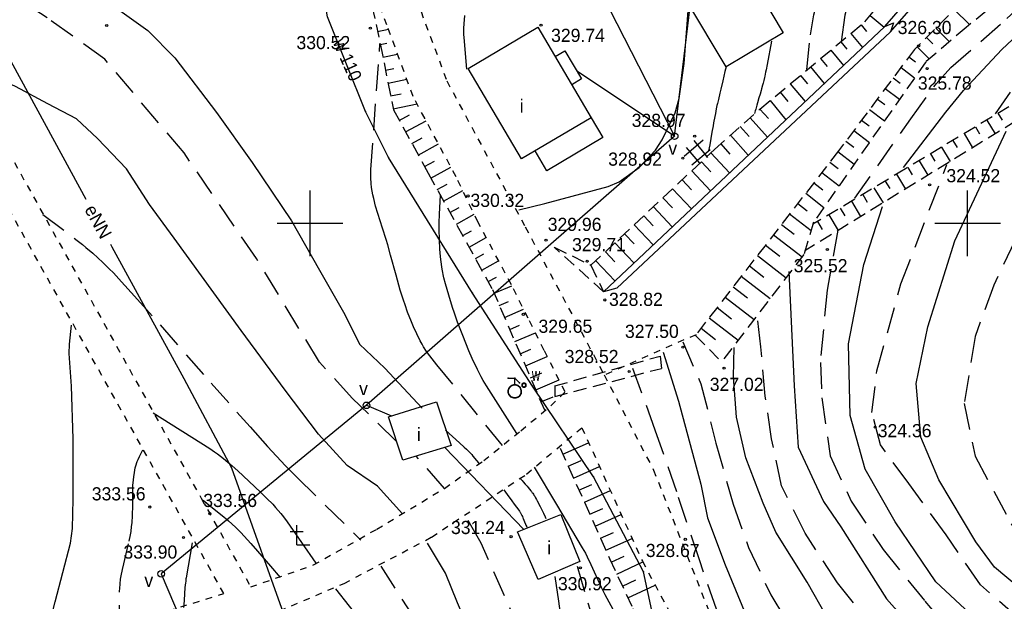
# Model space of a CAD drawing. Extents: x 4615668 to 9249187, y 5334101 to 10688993.
# Tile 58 of 120: x 4667712 to 4667787, y 5336940 to 5336985. Entities that reach past the tile are written whole.
import ezdxf
from ezdxf.enums import TextEntityAlignment as Align

# ---------------------------------------------------------------- set-up
doc = ezdxf.new("R2010")
doc.units = 0
doc.header["$MEASUREMENT"] = 0
for name, pattern in [('DROGA', [1, 0.5, -0.5]), ('PRZEPUST', [1.5, 1, -0.5]), ('SKARPA1', [1.5, 1, -0.5]), ('WARSTWICA', [3, 2, -1])]:
    doc.linetypes.add(name, pattern=pattern)
for name, color, linetype in [('13', 7, 'Continuous'), ('14', 7, 'Continuous'), ('17', 7, 'Continuous'), ('19', 7, 'Continuous'), ('21', 7, 'Continuous'), ('22', 7, 'Continuous'), ('23', 7, 'Continuous'), ('24', 7, 'Continuous'), ('25', 7, 'Continuous'), ('45', 7, 'Continuous'), ('48', 7, 'Continuous'), ('50', 7, 'Continuous'), ('51', 7, 'Continuous'), ('52', 7, 'Continuous'), ('60', 7, 'Continuous')]:
    doc.layers.add(name, color=color, linetype=linetype)
doc.styles.add('txt', font='TXT', dxfattribs={"height": 0.2})

# ---------------------------------------------------------------- blocks, each defined once
blk = doc.blocks.new('*M2221')
at = {"layer": '60', "color": 7, "linetype": 'Continuous'}
for p, q in [((100, 147.5), (100, 152.5)), ((150, 147.5), (150, 152.5)), ((97.5, 150), (102.5, 150)), ((147.5, 150), (152.5, 150))]:
    blk.add_line(p, q, dxfattribs=at)
blk = doc.blocks.new('WYS')
at = {"layer": '52', "color": 67, "linetype": 'Continuous'}
blk.add_circle((0, 0), 0.08, dxfattribs=at)
blk = doc.blocks.new('K')
at = {"layer": '48', "color": 7, "linetype": 'Continuous'}
for p, q in [((0, 0), (0, 1.5)), ((-0.5, 1), (0, 1)), ((0, 1), (0.5, 1)), ((0, 0), (1, 0))]:
    blk.add_line(p, q, dxfattribs=at)
blk = doc.blocks.new('SLU')
at = {"layer": '22', "color": 1, "linetype": 'Continuous'}
blk.add_circle((0, 0), 0.25, dxfattribs=at)
blk = doc.blocks.new('*M2283')
at = {"layer": '25', "color": 165, "linetype": 'Continuous'}
blk.add_lwpolyline([(167.705, -43.429), (165.765, -34.489), (161.955, -27.259), (157.325, -20.349), (152.755, -13.299), (146.375, -2.959), (144.615, 0.531), (141.725, 7.741), (140.665, 13.971), (140.655, 20.511), (141.405, 25.941), (142.545, 32.071), (143.365, 34.561), (143.925, 35.071), (145.025, 35.791), (150.645, 39.191), (150.605, 43.771), (146.914, 59.601), (145.355, 62.221), (139.665, 65.141), (133.265, 67.061), (124.685, 69.711), (116.985, 73.451)], dxfattribs=at)
blk.add_lwpolyline([(167.705, -43.429), (165.765, -34.489), (161.955, -27.259), (157.325, -20.349), (152.755, -13.299), (146.375, -2.959), (144.615, 0.531), (141.725, 7.741), (140.665, 13.971), (140.655, 20.511), (141.405, 25.941), (142.545, 32.071), (143.365, 34.561), (143.925, 35.071), (145.025, 35.791), (150.645, 39.191), (150.605, 43.771), (146.914, 59.601), (145.355, 62.221), (139.665, 65.141), (133.265, 67.061), (124.685, 69.711), (116.985, 73.451)], dxfattribs=at)
for p in [(144.615, 0.531), (146.375, -2.959), (152.755, -13.299), (157.325, -20.349), (161.955, -27.259), (165.765, -34.489)]:
    blk.add_point(p, dxfattribs=at)
blk = doc.blocks.new('*M2289')
at = {"layer": '25', "color": 165, "linetype": 'Continuous'}
blk.add_lwpolyline([(5, 0), (4.94, 0.78), (4.75, 1.55), (4.45, 2.27), (4.04, 2.94), (3.53, 3.54), (2.93, 4.05), (2.26, 4.46), (1.54, 4.76), (0.77, 4.94), (-0.01, 5), (-0.79, 4.94), (-1.55, 4.75), (-2.28, 4.45), (-2.95, 4.04), (-3.54, 3.53), (-4.05, 2.93), (-4.46, 2.26), (-4.76, 1.53), (-4.94, 0.77), (-5, -0.02), (-4.94, -0.8), (-4.75, -1.56), (-4.45, -2.29), (-4.03, -2.95), (-3.52, -3.55), (-2.92, -4.06), (-2.25, -4.46), (-1.52, -4.76), (-0.76, -4.94), (0.02, -5), (0.81, -4.93), (1.57, -4.75), (2.29, -4.44), (2.96, -4.03), (3.56, -3.52), (4.06, -2.92), (4.47, -2.24), (4.76, -1.52), (4.94, -0.75), (5, 0)], dxfattribs=at)
blk.add_lwpolyline([(5, 0), (4.94, 0.78), (4.75, 1.55), (4.45, 2.27), (4.04, 2.94), (3.53, 3.54), (2.93, 4.05), (2.26, 4.46), (1.54, 4.76), (0.77, 4.94), (-0.01, 5), (-0.79, 4.94), (-1.55, 4.75), (-2.28, 4.45), (-2.95, 4.04), (-3.54, 3.53), (-4.05, 2.93), (-4.46, 2.26), (-4.76, 1.53), (-4.94, 0.77), (-5, -0.02), (-4.94, -0.8), (-4.75, -1.56), (-4.45, -2.29), (-4.03, -2.95), (-3.52, -3.55), (-2.92, -4.06), (-2.25, -4.46), (-1.52, -4.76), (-0.76, -4.94), (0.02, -5), (0.81, -4.93), (1.57, -4.75), (2.29, -4.44), (2.96, -4.03), (3.56, -3.52), (4.06, -2.92), (4.47, -2.24), (4.76, -1.52), (4.94, -0.75), (5, 0)], dxfattribs=at)
for p in [(-4.94, 0.77), (-4.76, 1.53), (-4.46, 2.26), (-4.05, 2.93), (-3.54, 3.53), (-2.95, 4.04), (-2.28, 4.45), (-1.55, 4.75), (-0.79, 4.94), (-0.01, 5), (0.77, 4.94), (1.54, 4.76), (2.26, 4.46), (2.93, 4.05), (3.53, 3.54), (4.04, 2.94), (4.45, 2.27), (4.75, 1.55), (4.94, 0.78), (5, 0), (-5, -0.02), (-4.94, -0.8), (-4.75, -1.56), (-4.45, -2.29), (-4.03, -2.95), (-3.52, -3.55), (-2.92, -4.06), (-2.25, -4.46), (-1.52, -4.76), (-0.76, -4.94), (0.02, -5), (0.81, -4.93), (1.57, -4.75), (2.29, -4.44), (2.96, -4.03), (3.56, -3.52), (4.06, -2.92), (4.47, -2.24), (4.76, -1.52), (4.94, -0.75)]:
    blk.add_point(p, dxfattribs=at)
blk = doc.blocks.new('*M2290')
at = {"layer": '25', "color": 165, "linetype": 'Continuous'}
blk.add_lwpolyline([(5, 0), (4.94, 0.78), (4.75, 1.55), (4.45, 2.27), (4.04, 2.94), (3.53, 3.54), (2.93, 4.05), (2.26, 4.46), (1.54, 4.76), (0.77, 4.94), (-0.01, 5), (-0.79, 4.94), (-1.55, 4.75), (-2.28, 4.45), (-2.95, 4.04), (-3.54, 3.53), (-4.05, 2.93), (-4.46, 2.26), (-4.76, 1.53), (-4.94, 0.77), (-5, -0.02), (-4.94, -0.8), (-4.75, -1.56), (-4.45, -2.29), (-4.03, -2.95), (-3.52, -3.55), (-2.92, -4.06), (-2.25, -4.46), (-1.52, -4.76), (-0.76, -4.94), (0.02, -5), (0.81, -4.93), (1.57, -4.75), (2.29, -4.44), (2.96, -4.03), (3.56, -3.52), (4.06, -2.92), (4.47, -2.24), (4.76, -1.52), (4.94, -0.75), (5, 0)], dxfattribs=at)
blk.add_lwpolyline([(5, 0), (4.94, 0.78), (4.75, 1.55), (4.45, 2.27), (4.04, 2.94), (3.53, 3.54), (2.93, 4.05), (2.26, 4.46), (1.54, 4.76), (0.77, 4.94), (-0.01, 5), (-0.79, 4.94), (-1.55, 4.75), (-2.28, 4.45), (-2.95, 4.04), (-3.54, 3.53), (-4.05, 2.93), (-4.46, 2.26), (-4.76, 1.53), (-4.94, 0.77), (-5, -0.02), (-4.94, -0.8), (-4.75, -1.56), (-4.45, -2.29), (-4.03, -2.95), (-3.52, -3.55), (-2.92, -4.06), (-2.25, -4.46), (-1.52, -4.76), (-0.76, -4.94), (0.02, -5), (0.81, -4.93), (1.57, -4.75), (2.29, -4.44), (2.96, -4.03), (3.56, -3.52), (4.06, -2.92), (4.47, -2.24), (4.76, -1.52), (4.94, -0.75), (5, 0)], dxfattribs=at)
for p in [(-4.94, 0.77), (-4.76, 1.53), (-4.46, 2.26), (-4.05, 2.93), (-3.54, 3.53), (-2.95, 4.04), (-2.28, 4.45), (-1.55, 4.75), (-0.79, 4.94), (-0.01, 5), (0.77, 4.94), (1.54, 4.76), (2.26, 4.46), (2.93, 4.05), (3.53, 3.54), (4.04, 2.94), (4.45, 2.27), (4.75, 1.55), (4.94, 0.78), (5, 0), (-5, -0.02), (-4.94, -0.8), (-4.75, -1.56), (-4.45, -2.29), (-4.03, -2.95), (-3.52, -3.55), (-2.92, -4.06), (-2.25, -4.46), (-1.52, -4.76), (-0.76, -4.94), (0.02, -5), (0.81, -4.93), (1.57, -4.75), (2.29, -4.44), (2.96, -4.03), (3.56, -3.52), (4.06, -2.92), (4.47, -2.24), (4.76, -1.52), (4.94, -0.75)]:
    blk.add_point(p, dxfattribs=at)
blk = doc.blocks.new('*M2291')
at = {"layer": '25', "color": 165, "linetype": 'Continuous'}
blk.add_line((0, 5), (0, 10), dxfattribs=at)
blk.add_line((0, 5), (0, 10), dxfattribs=at)
for p in [(0, 10), (0, 5)]:
    blk.add_point(p, dxfattribs=at)
blk = doc.blocks.new('*M2292')
at = {"layer": '25', "color": 165, "linetype": 'Continuous'}
blk.add_line((-5, 10), (0, 10), dxfattribs=at)
blk.add_line((-5, 10), (0, 10), dxfattribs=at)
for p in [(-5, 10), (0, 10)]:
    blk.add_point(p, dxfattribs=at)
blk = doc.blocks.new('*M2293')
at = {"layer": '25', "color": 165, "linetype": 'Continuous'}
blk.add_line((0, 10), (3.5, 6.5), dxfattribs=at)
blk.add_line((0, 10), (3.5, 6.5), dxfattribs=at)
for p in [(0, 10), (3.5, 6.5)]:
    blk.add_point(p, dxfattribs=at)
blk = doc.blocks.new('HYZ')
at = {"layer": '25', "color": 165, "linetype": 'Continuous'}
for name in ['*M2292', '*M2291', '*M2293', '*M2289', '*M2290']:
    blk.add_blockref(name, (0, 0), dxfattribs=at)
blk = doc.blocks.new('*M2275')
at = {"layer": '25', "color": 165, "linetype": 'Continuous'}
blk.add_lwpolyline([(1.5, 0), (1.48, 0.23), (1.43, 0.46), (1.34, 0.68), (1.21, 0.88), (1.06, 1.06), (0.88, 1.21), (0.68, 1.34), (0.46, 1.43), (0.23, 1.48), (0, 1.5), (-0.24, 1.48), (-0.47, 1.43), (-0.68, 1.34), (-0.88, 1.21), (-1.06, 1.06), (-1.22, 0.88), (-1.34, 0.68), (-1.43, 0.46), (-1.48, 0.23), (-1.5, 0), (-1.48, -0.24), (-1.42, -0.47), (-1.33, -0.69), (-1.21, -0.89), (-1.06, -1.06), (-0.88, -1.22), (-0.68, -1.34), (-0.46, -1.43), (-0.23, -1.48), (0.01, -1.5), (0.24, -1.48), (0.47, -1.42), (0.69, -1.33), (0.89, -1.21), (1.07, -1.05), (1.22, -0.87), (1.34, -0.67), (1.43, -0.45), (1.48, -0.23), (1.5, 0)], dxfattribs=at)
blk.add_lwpolyline([(1.5, 0), (1.48, 0.23), (1.43, 0.46), (1.34, 0.68), (1.21, 0.88), (1.06, 1.06), (0.88, 1.21), (0.68, 1.34), (0.46, 1.43), (0.23, 1.48), (0, 1.5), (-0.24, 1.48), (-0.47, 1.43), (-0.68, 1.34), (-0.88, 1.21), (-1.06, 1.06), (-1.22, 0.88), (-1.34, 0.68), (-1.43, 0.46), (-1.48, 0.23), (-1.5, 0), (-1.48, -0.24), (-1.42, -0.47), (-1.33, -0.69), (-1.21, -0.89), (-1.06, -1.06), (-0.88, -1.22), (-0.68, -1.34), (-0.46, -1.43), (-0.23, -1.48), (0.01, -1.5), (0.24, -1.48), (0.47, -1.42), (0.69, -1.33), (0.89, -1.21), (1.07, -1.05), (1.22, -0.87), (1.34, -0.67), (1.43, -0.45), (1.48, -0.23), (1.5, 0)], dxfattribs=at)
for p in [(-1.48, 0.23), (-1.43, 0.46), (-1.34, 0.68), (-1.22, 0.88), (-1.06, 1.06), (-0.88, 1.21), (-0.68, 1.34), (-0.47, 1.43), (-0.24, 1.48), (0, 1.5), (0.23, 1.48), (0.46, 1.43), (0.68, 1.34), (0.88, 1.21), (1.06, 1.06), (1.21, 0.88), (1.34, 0.68), (1.43, 0.46), (1.48, 0.23), (1.5, 0), (-1.5, 0), (-1.48, -0.24), (-1.42, -0.47), (-1.33, -0.69), (-1.21, -0.89), (-1.06, -1.06), (-0.88, -1.22), (-0.68, -1.34), (-0.46, -1.43), (-0.23, -1.48), (0.01, -1.5), (0.24, -1.48), (0.47, -1.42), (0.69, -1.33), (0.89, -1.21), (1.07, -1.05), (1.22, -0.87), (1.34, -0.67), (1.43, -0.45), (1.48, -0.23)]:
    blk.add_point(p, dxfattribs=at)
blk = doc.blocks.new('801_1')
at = {"layer": '25', "color": 165, "linetype": 'Continuous'}
blk.add_blockref('*M2275', (0, 0), dxfattribs=at)

msp = doc.modelspace()

# ---------------------------------------------------------------- linework, layer by layer
at = {"layer": '13', "color": 7, "linetype": 'Continuous'}
for points in [[(4667764.292, 5336993.822), (4667770.332, 5336983.661), (4667765.986, 5336981.078), (4667759.946, 5336991.239)], [(4667751.672, 5336984.092), (4667755.735, 5336977.205), (4667750.437, 5336974.079), (4667746.374, 5336980.966)], [(4667740.305, 5336954.465), (4667743.965, 5336955.593), (4667745.073, 5336952.276), (4667741.414, 5336951.149)], [(4667750.132, 5336945.71), (4667753.411, 5336947.017), (4667754.87, 5336943.443), (4667751.705, 5336942.075), (4667750.232, 5336945.484)]]:
    msp.add_lwpolyline(points, close=True, dxfattribs=at)
for points in [[(4667752.98, 5336981.874), (4667753.72, 5336982.311), (4667754.988, 5336980.162), (4667754.248, 5336979.725)], [(4667755.735, 5336977.205), (4667756.624, 5336975.698), (4667752.356, 5336973.179), (4667751.467, 5336974.686)]]:
    msp.add_lwpolyline(points, dxfattribs=at)
at = {"layer": '17', "color": 97, "linetype": 'DROGA'}
for points in [[(4667665.938, 5337065.834), (4667674.308, 5337068.905), (4667675.78, 5337068.905), (4667683.142, 5337066.651), (4667690.95, 5337061.26), (4667696.917, 5337057.723), (4667702.807, 5337054.342), (4667710.496, 5337050.012), (4667722.992, 5337045.587), (4667735.353, 5337040.068), (4667741.117, 5337033.94), (4667743.168, 5337021.683), (4667741.854, 5337008.293), (4667740.963, 5336998.487), (4667741.041, 5336989.975), (4667744.751, 5336980.014), (4667750.718, 5336968.899), (4667756.722, 5336957.64)], [(4667700.513, 5337052.102), (4667696.072, 5337040.608), (4667692.508, 5337030.874), (4667691.96, 5337028.619), (4667692.07, 5337024.33), (4667693.55, 5337020.48), (4667697.278, 5337015.641), (4667701.884, 5337011.792), (4667705.119, 5337009.152), (4667707.671, 5337006.841), (4667708.792, 5337004.587), (4667708.902, 5337002.223), (4667708.463, 5337000.848), (4667703.309, 5336993.534), (4667701.692, 5336991.004), (4667705.228, 5336985.285), (4667710.409, 5336976.431), (4667726.063, 5336948.274), (4667729.842, 5336941.521)], [(4667716.431, 5336936.29), (4667721.642, 5336939.121), (4667727.794, 5336941.008), (4667708.423, 5336975.664), (4667700.322, 5336989.079)], [(4667729.842, 5336941.521), (4667734.602, 5336943.187), (4667739.418, 5336945.907), (4667744.565, 5336949.017), (4667747.554, 5336951.126), (4667750.379, 5336953.404), (4667752.648, 5336955.292), (4667753.755, 5336956.347), (4667752.15, 5336959.512), (4667750.932, 5336961.955), (4667749.659, 5336964.509), (4667747.112, 5336969.283), (4667745.451, 5336972.726), (4667743.071, 5336977.167), (4667742.185, 5336978.833), (4667740.192, 5336984.274), (4667739.03, 5336987.217)], [(4667763.698, 5336960.705), (4667756.722, 5336957.64), (4667760.473, 5336950.41), (4667764.965, 5336938.946), (4667768.832, 5336921.378), (4667773.495, 5336902.841), (4667774.178, 5336892.975), (4667775.485, 5336874.724), (4667773.723, 5336855.389), (4667764.113, 5336821.196), (4667762.692, 5336819.115)], [(4667731.105, 5336939.303), (4667736.934, 5336941.784), (4667743.586, 5336945.306), (4667750.807, 5336950.097), (4667755.015, 5336953.633), (4667759.621, 5336943.481), (4667762.294, 5336938.462), (4667767.184, 5336919.412), (4667770.597, 5336902.416), (4667771.051, 5336881.027), (4667771.222, 5336855.647), (4667766.844, 5336838.592), (4667764.399, 5336830.209), (4667761.385, 5336822.68), (4667758.485, 5336819.144)]]:
    msp.add_lwpolyline(points, dxfattribs=at)
at = {"layer": '19', "color": 172, "linetype": 'PRZEPUST'}
for p, q in [((4667752.964, 5336956.804), (4667760.966, 5336959.083)), ((4667752.964, 5336956.011), (4667761.064, 5336958.142))]:
    msp.add_line(p, q, dxfattribs=at)
at = {"layer": '19', "color": 7, "linetype": 'Continuous'}
for p, q in [((4667760.966, 5336959.083), (4667761.064, 5336958.142)), ((4667752.964, 5336956.804), (4667752.964, 5336956.011))]:
    msp.add_line(p, q, dxfattribs=at)
at = {"layer": '21', "color": 1, "linetype": 'Continuous'}
for points in [[(4667697.552, 5337007.167), (4667698.101, 5337006.172), (4667703.627, 5336996.122), (4667711.125, 5336982.408), (4667717.307, 5336971.015)], [(4667719.167, 5336967.587), (4667719.28, 5336967.379), (4667724.742, 5336957.37), (4667728.366, 5336950.575), (4667732.958, 5336937.698), (4667736.952, 5336926.535), (4667741.701, 5336913.471), (4667745.569, 5336902.554), (4667745.603, 5336902.463)]]:
    msp.add_lwpolyline(points, dxfattribs=at)
at = {"layer": '23', "color": 40, "linetype": 'Continuous'}
for p, q in [((4667762.074, 5336975.803), (4667754.645, 5336980.743)), ((4667744.595, 5336952.129), (4667750.596, 5336945.895))]:
    msp.add_line(p, q, dxfattribs=at)
for points in [[(4667737.084, 5337018.973), (4667753.854, 5336991.883), (4667762.074, 5336975.803), (4667763.259, 5336985.665)], [(4667762.074, 5336975.803), (4667738.634, 5336955.333), (4667740.536, 5336954.536)], [(4667738.634, 5336955.333), (4667723.034, 5336942.513), (4667731.714, 5336922.063), (4667729.155, 5336921.86)]]:
    msp.add_lwpolyline(points, dxfattribs=at)
at = {"layer": '25', "color": 165, "linetype": 'Continuous'}
for p, q in [((4667764.243, 5336975.513), (4667762.806, 5336974.272)), ((4667762.96, 5336974.934), (4667763.961, 5336973.764)), ((4667763.537, 5336975.489), (4667764.561, 5336974.189)), ((4667763.372, 5336973.634), (4667764.785, 5336974.804))]:
    msp.add_line(p, q, dxfattribs=at)
at = {"layer": '45', "color": 219, "linetype": 'Continuous'}
msp.add_line((4667757.682, 5336964.252), (4667756.658, 5336963.976), dxfattribs=at)
for points in [[(4667756.658, 5336963.976), (4667778.065, 5336984.162), (4667786.073, 5336993.378), (4667796.958, 5337008.111), (4667800.206, 5337020.198), (4667800.142, 5337021.977), (4667797.352, 5337029.308), (4667788.918, 5337036.394), (4667779.535, 5337039.179), (4667759.069, 5337039.171), (4667734.973, 5337040.065)], [(4667757.682, 5336964.252), (4667778.497, 5336983.744), (4667786.541, 5336993.002), (4667797.506, 5337007.843), (4667800.864, 5337020.411), (4667800.694, 5337021.999), (4667797.862, 5337029.662), (4667789.208, 5337036.934), (4667779.623, 5337039.779), (4667759.081, 5337039.771), (4667734.995, 5337040.665)], [(4667778.065, 5336984.162), (4667778.705, 5336984.42), (4667778.497, 5336983.744)]]:
    msp.add_lwpolyline(points, dxfattribs=at)
at = {"layer": '50', "color": 245, "linetype": 'WARSTWICA'}
msp.add_line((4667744.565, 5336949.017), (4667742.423, 5336951.46), dxfattribs=at)
for points in [[(4667772.124, 5336980.884), (4667772.407, 5336983.521), (4667772.665, 5336985.046), (4667772.87, 5336985.793), (4667773.283, 5336986.882), (4667774.804, 5336989.958), (4667776.654, 5336993.453), (4667777.148, 5336994.572), (4667777.943, 5336996.891), (4667778.673, 5336999.391), (4667778.922, 5337000.666), (4667779.069, 5337001.808)], [(4667775.782, 5336971.104), (4667780.034, 5336977.125), (4667781.98, 5336979.806), (4667783.086, 5336981.039), (4667787.338, 5336984.753), (4667792.241, 5336989.219), (4667793.689, 5336990.424), (4667796.744, 5336992.631), (4667802.037, 5336995.879), (4667804.873, 5336997.579), (4667806.389, 5336998.187), (4667808.941, 5336998.889)], [(4667786.479, 5336977.514), (4667789.731, 5336982.281), (4667790.961, 5336983.856), (4667791.885, 5336984.822), (4667793.934, 5336986.547), (4667798.386, 5336989.557), (4667801.318, 5336991.456), (4667802.839, 5336992.317), (4667803.938, 5336992.833), (4667806.191, 5336993.722), (4667808.192, 5336994.475)], [(4667718.736, 5336981.666), (4667714.358, 5336984.803), (4667713.842, 5336985.149), (4667713.487, 5336985.364), (4667713.245, 5336985.5), (4667712.751, 5336985.754), (4667712.372, 5336985.931), (4667712.116, 5336986.041), (4667711.596, 5336986.246), (4667711.333, 5336986.341), (4667710.803, 5336986.514), (4667710.266, 5336986.667), (4667709.906, 5336986.758), (4667709.184, 5336986.913), (4667703.558, 5336987.986)], [(4667748.985, 5336952.28), (4667743.984, 5336958.423), (4667743.461, 5336959.088), (4667743.215, 5336959.433), (4667742.984, 5336959.792), (4667742.875, 5336959.978), (4667742.73, 5336960.241), (4667742.458, 5336960.774), (4667742.209, 5336961.314), (4667742.054, 5336961.677), (4667741.767, 5336962.412), (4667741.571, 5336962.969), (4667741.447, 5336963.343), (4667741.213, 5336964.095), (4667740.889, 5336965.235), (4667740.473, 5336966.767), (4667740.259, 5336967.535), (4667740.134, 5336967.958), (4667739.863, 5336968.803), (4667739.5, 5336969.93), (4667739.335, 5336970.495), (4667739.191, 5336971.061), (4667739.129, 5336971.345), (4667739.032, 5336971.914), (4667738.998, 5336972.2), (4667738.969, 5336972.631), (4667738.968, 5336973.063), (4667738.979, 5336973.281), (4667739.662, 5336982.863)], [(4667740.934, 5336952.585), (4667737.558, 5336955.886), (4667735.056, 5336958.624), (4667730.279, 5336966.494), (4667724.764, 5336974.537), (4667718.736, 5336981.666)], [(4667765.986, 5336981.078), (4667765.903, 5336980.724), (4667765.733, 5336980.017), (4667765.582, 5336979.389), (4667765.508, 5336979.075), (4667765.398, 5336978.603), (4667765.328, 5336978.287), (4667765.294, 5336978.13), (4667765.243, 5336977.893), (4667765.171, 5336977.538), (4667765.124, 5336977.301), (4667765.035, 5336976.826), (4667764.991, 5336976.589), (4667764.906, 5336976.113), (4667764.737, 5336975.162), (4667764.65, 5336974.687)], [(4667794.907, 5336981.079), (4667790.523, 5336973.263), (4667786.334, 5336964.469), (4667784.922, 5336960.561), (4667784.101, 5336955.464), (4667784.929, 5336951.458), (4667787.657, 5336946.328), (4667790.92, 5336941.541), (4667795.092, 5336938.677), (4667798.599, 5336937.309), (4667804.883, 5336936.527), (4667818.778, 5336935.503), (4667826.669, 5336934.672), (4667832.014, 5336934.24)], [(4667788.27, 5336939.089), (4667785.327, 5336941.671), (4667782.712, 5336945.483), (4667779.881, 5336949.386), (4667777.717, 5336952.319), (4667777.074, 5336954.782), (4667777.454, 5336957.948), (4667779.277, 5336964.574), (4667782.784, 5336973.66)], [(4667714.017, 5336969.854), (4667716.637, 5336967.875), (4667717.042, 5336967.56), (4667717.308, 5336967.345), (4667717.83, 5336966.902), (4667718.587, 5336966.209), (4667719.077, 5336965.729), (4667719.397, 5336965.403), (4667720.022, 5336964.738), (4667721.01, 5336963.646), (4667722.96, 5336961.444), (4667726.829, 5336957.016), (4667728.787, 5336954.823), (4667729.79, 5336953.702), (4667731.123, 5336952.204), (4667731.798, 5336951.463), (4667732.484, 5336950.733), (4667732.832, 5336950.373), (4667733.363, 5336949.842), (4667738.218, 5336945.085)], [(4667774.486, 5336968.647), (4667773.66, 5336964.101), (4667773.153, 5336958.593), (4667773.26, 5336955.903), (4667773.9, 5336951.491), (4667775.497, 5336948.032), (4667777.923, 5336944.369), (4667781.096, 5336940.438), (4667783.46, 5336937.694)], [(4667777.539, 5336937.971), (4667774.451, 5336941.835), (4667771.998, 5336945.606), (4667770.195, 5336949.196), (4667769.449, 5336952.779), (4667768.969, 5336956.041), (4667768.622, 5336959.785), (4667768.356, 5336962.058)], [(4667762.684, 5336960.156), (4667764.07, 5336956.974), (4667765.216, 5336952.455), (4667766.521, 5336947.809), (4667767.694, 5336944.52), (4667769.392, 5336940.907), (4667771.685, 5336937.083)], [(4667765.263, 5336939.815), (4667763.962, 5336943.567), (4667762.229, 5336948.754), (4667760.603, 5336953.434), (4667758.871, 5336958.231)], [(4667719.821, 5336938.131), (4667719.865, 5336941.203), (4667719.871, 5336941.387), (4667719.897, 5336941.754), (4667719.942, 5336942.119), (4667719.981, 5336942.361), (4667720.075, 5336942.844), (4667720.6, 5336945.009), (4667720.696, 5336945.493), (4667720.736, 5336945.736), (4667720.783, 5336946.103), (4667720.81, 5336946.387), (4667720.848, 5336946.958), (4667720.866, 5336947.714), (4667720.865, 5336948.723), (4667720.881, 5336949.227), (4667720.915, 5336949.674), (4667720.941, 5336949.899), (4667720.992, 5336950.234), (4667721.061, 5336950.565), (4667721.104, 5336950.727), (4667721.207, 5336951.047), (4667721.268, 5336951.202), (4667721.373, 5336951.43), (4667721.636, 5336951.947)], [(4667750.353, 5336949.749), (4667750.392, 5336949.702), (4667750.471, 5336949.608), (4667750.551, 5336949.516), (4667750.713, 5336949.333), (4667750.857, 5336949.171), (4667750.929, 5336949.089), (4667751.034, 5336948.965), (4667751.136, 5336948.838), (4667751.186, 5336948.774), (4667751.251, 5336948.687), (4667751.282, 5336948.643), (4667751.328, 5336948.576), (4667751.373, 5336948.507), (4667751.394, 5336948.473), (4667751.432, 5336948.411), (4667751.505, 5336948.285), (4667751.576, 5336948.159), (4667751.622, 5336948.074), (4667751.711, 5336947.902), (4667751.755, 5336947.816), (4667751.84, 5336947.643), (4667752.09, 5336947.121), (4667752.216, 5336946.861), (4667752.281, 5336946.732)], [(4667726.22, 5336948.107), (4667727.049, 5336947.436), (4667727.787, 5336946.841), (4667728.148, 5336946.535), (4667728.671, 5336946.057), (4667729.073, 5336945.655), (4667729.335, 5336945.381), (4667729.846, 5336944.821), (4667730.346, 5336944.249), (4667731.333, 5336943.091), (4667732.08, 5336942.231)], [(4667765.573, 5336919.499), (4667760.365, 5336923.513), (4667754.471, 5336930.635), (4667752.388, 5336933.741), (4667750.333, 5336938.085), (4667747.373, 5336944.848), (4667746.167, 5336946.937)], [(4667766.888, 5336912.626), (4667762.064, 5336915.21), (4667761.124, 5336915.777), (4667759.408, 5336917.144), (4667757.848, 5336918.726), (4667755.876, 5336920.973), (4667754.884, 5336922.082), (4667750.582, 5336926.718), (4667748.69, 5336929.229), (4667742.441, 5336938.906), (4667739.755, 5336943.085)], [(4667754.671, 5336943.102), (4667755.481, 5336940.317), (4667755.754, 5336939.411), (4667756.33, 5336937.61), (4667756.573, 5336936.929), (4667756.754, 5336936.483), (4667757.14, 5336935.598), (4667757.445, 5336934.962), (4667757.61, 5336934.652), (4667757.878, 5336934.198), (4667758.175, 5336933.76), (4667758.335, 5336933.548), (4667758.817, 5336932.962), (4667759.068, 5336932.681), (4667759.457, 5336932.273), (4667759.862, 5336931.881), (4667760.07, 5336931.692), (4667761.806, 5336930.144)]]:
    msp.add_lwpolyline(points, dxfattribs=at)
at = {"layer": '50', "color": 216, "linetype": 'Continuous'}
for points in [[(4667788.394, 5336998.679), (4667786.41, 5336998.343), (4667785.531, 5336998.021), (4667784.996, 5336997.668), (4667784.012, 5336996.817), (4667781.774, 5336994.662), (4667780.713, 5336993.534), (4667777.859, 5336990.209), (4667776.369, 5336988.231), (4667775.719, 5336987.158), (4667775.398, 5336986.466), (4667775.023, 5336985.012), (4667774.74, 5336982.995)], [(4667703.522, 5336993.423), (4667707.51, 5336991.856), (4667712.156, 5336990.042), (4667716.144, 5336987.98), (4667718.652, 5336986.289), (4667722.023, 5336983.856), (4667724.068, 5336981.769), (4667727.234, 5336977.604), (4667729.947, 5336973.811), (4667732.948, 5336969.357), (4667735.073, 5336965.627), (4667737.005, 5336962.246), (4667738.115, 5336959.978), (4667740.047, 5336958.163), (4667742.884, 5336955.112)], [(4667750.216, 5336970.215), (4667752.21, 5336970.674), (4667757.015, 5336971.985), (4667757.856, 5336972.343), (4667759.368, 5336973.427), (4667760.627, 5336974.755), (4667761.133, 5336975.526), (4667762.111, 5336977.585), (4667762.408, 5336978.673), (4667762.797, 5336981.34), (4667763.124, 5336985.667)], [(4667746.096, 5336984.987), (4667746.045, 5336984.345), (4667746.03, 5336984.025), (4667746.029, 5336983.544), (4667746.043, 5336983.305), (4667746.24, 5336980.911)], [(4667769.445, 5336983.032), (4667769.102, 5336981.257), (4667769.024, 5336980.863), (4667768.984, 5336980.667), (4667768.922, 5336980.372), (4667768.899, 5336980.265), (4667768.85, 5336980.051), (4667768.798, 5336979.839), (4667768.762, 5336979.698), (4667768.687, 5336979.416), (4667768.647, 5336979.275), (4667768.567, 5336978.995), (4667768.485, 5336978.715), (4667768.374, 5336978.342), (4667768.318, 5336978.155), (4667768.236, 5336977.875), (4667768.196, 5336977.734), (4667768.137, 5336977.524)], [(4667741.367, 5336947.088), (4667739.476, 5336949.191), (4667737.173, 5336950.758), (4667734.994, 5336953.15), (4667732.445, 5336956.49), (4667729.115, 5336961.026), (4667724.021, 5336968.047), (4667722.13, 5336970.604), (4667720.403, 5336973.326), (4667718.183, 5336975.635), (4667716.579, 5336977.119), (4667714.4, 5336978.274), (4667711.945, 5336979.578), (4667709.437, 5336980.692), (4667707.463, 5336981.351)], [(4667832.483, 5336933.02), (4667830.425, 5336932.851), (4667823.842, 5336932.764), (4667814.644, 5336933.396), (4667806.675, 5336933.721), (4667801.047, 5336934.859), (4667796.354, 5336936.452), (4667790.6, 5336939.485), (4667786.399, 5336943.024), (4667784.985, 5336944.946), (4667782.171, 5336949.665), (4667780.785, 5336952.909), (4667780.449, 5336956.995), (4667781.331, 5336961.309), (4667783.389, 5336967.839), (4667787.295, 5336976.18)], [(4667750.071, 5336953.186), (4667747.768, 5336956.815), (4667747.524, 5336957.217), (4667747.37, 5336957.49), (4667747.08, 5336958.047), (4667746.682, 5336958.902), (4667746.434, 5336959.481), (4667745.959, 5336960.65), (4667745.573, 5336961.657), (4667745.334, 5336962.333), (4667745.181, 5336962.786), (4667744.89, 5336963.701), (4667744.639, 5336964.582), (4667744.531, 5336965.027), (4667744.396, 5336965.702), (4667744.293, 5336966.428), (4667744.244, 5336966.913), (4667744.22, 5336967.237), (4667744.19, 5336967.887), (4667744.171, 5336968.767), (4667744.17, 5336969.207), (4667744.19, 5336969.867), (4667744.273, 5336971.31)], [(4667770.765, 5336965.506), (4667771.173, 5336956.819), (4667771.467, 5336952.142), (4667773.4, 5336948.014), (4667774.707, 5336946.098), (4667778.193, 5336940.622), (4667781.427, 5336936.956)], [(4667713.398, 5336934.249), (4667714.955, 5336940.384), (4667716.122, 5336944.846), (4667716.296, 5336945.952), (4667716.345, 5336948.193), (4667716.33, 5336952.784), (4667716.219, 5336956.8), (4667716.135, 5336957.861), (4667716.021, 5336959.275), (4667716.052, 5336959.979), (4667716.219, 5336961.43)], [(4667761.194, 5336959.385), (4667762.367, 5336955.651), (4667764.072, 5336949.326), (4667764.582, 5336946.768), (4667765.908, 5336943.188), (4667768.631, 5336936.641)], [(4667773.65, 5336939.24), (4667772.145, 5336941.874), (4667769.774, 5336945.684), (4667768.793, 5336947.885), (4667767.493, 5336951.337), (4667766.779, 5336954.432), (4667766.549, 5336957.5), (4667766.6, 5336959.725)], [(4667722.414, 5336954.758), (4667726.731, 5336952.036), (4667727.088, 5336951.799), (4667727.32, 5336951.634), (4667727.772, 5336951.286), (4667728.426, 5336950.731), (4667728.851, 5336950.346), (4667729.691, 5336949.562), (4667730.617, 5336948.695), (4667731.071, 5336948.254), (4667731.511, 5336947.803), (4667731.725, 5336947.571), (4667732.136, 5336947.095), (4667732.331, 5336946.849), (4667732.61, 5336946.469), (4667734.789, 5336943.335)], [(4667744.643, 5336953.435), (4667745.714, 5336952.474), (4667746.07, 5336952.152), (4667746.247, 5336951.991), (4667746.288, 5336951.953), (4667746.367, 5336951.877), (4667746.444, 5336951.798), (4667746.494, 5336951.745), (4667746.593, 5336951.636), (4667746.641, 5336951.581), (4667746.736, 5336951.469), (4667747.018, 5336951.129), (4667747.161, 5336950.961), (4667747.233, 5336950.878)], [(4667751.391, 5336950.638), (4667753.088, 5336947.776), (4667755.054, 5336944.488), (4667755.285, 5336944.076), (4667755.43, 5336943.796), (4667755.704, 5336943.229), (4667756.483, 5336941.504), (4667756.76, 5336940.937), (4667756.906, 5336940.659), (4667758.41, 5336937.912), (4667758.633, 5336937.47), (4667758.916, 5336936.87), (4667759.069, 5336936.579), (4667759.239, 5336936.3), (4667759.334, 5336936.167), (4667759.489, 5336935.978), (4667760.222, 5336935.166)], [(4667749.077, 5336948.897), (4667749.344, 5336948.537), (4667749.702, 5336948.059), (4667749.88, 5336947.819), (4667750.056, 5336947.578), (4667750.143, 5336947.456), (4667750.272, 5336947.273), (4667750.301, 5336947.231), (4667750.319, 5336947.202), (4667750.354, 5336947.145), (4667750.404, 5336947.057), (4667750.436, 5336946.998), (4667750.456, 5336946.958), (4667750.495, 5336946.877), (4667750.537, 5336946.784), (4667750.564, 5336946.722), (4667750.616, 5336946.597), (4667750.667, 5336946.471), (4667750.735, 5336946.304), (4667750.769, 5336946.22), (4667750.823, 5336946.096), (4667750.851, 5336946.035)], [(4667725.38, 5336944.88), (4667724.928, 5336942.212), (4667724.915, 5336942.129), (4667724.89, 5336941.962), (4667724.869, 5336941.795), (4667724.857, 5336941.684), (4667724.835, 5336941.46), (4667724.826, 5336941.348), (4667724.809, 5336941.124), (4667724.794, 5336940.9), (4667724.775, 5336940.6), (4667724.766, 5336940.451), (4667724.751, 5336940.227), (4667724.742, 5336940.115), (4667724.728, 5336939.947)], [(4667766.308, 5336915.509), (4667762.798, 5336917.984), (4667759.752, 5336919.996), (4667757.862, 5336922.162), (4667755.703, 5336925.179), (4667752.695, 5336928.544), (4667750.651, 5336931.097), (4667748.614, 5336934.052), (4667746.917, 5336937.146), (4667745.568, 5336940.318), (4667744.642, 5336942.561), (4667743.292, 5336944.843)], [(4667752.972, 5336942.322), (4667753.242, 5336940.426), (4667753.628, 5336937.564), (4667753.859, 5336936.805), (4667754.553, 5336935.359), (4667755.515, 5336933.284), (4667756.126, 5336932.256), (4667757.559, 5336930.344), (4667759.989, 5336927.443), (4667761.445, 5336925.619), (4667762.302, 5336924.852), (4667762.997, 5336924.388)], [(4667736.287, 5336941.366), (4667740.452, 5336936.105), (4667743.538, 5336932.237), (4667746.43, 5336928.215), (4667751.97, 5336921.437), (4667754.901, 5336918.42), (4667757.871, 5336915.248), (4667760.995, 5336912.927), (4667763.914, 5336911.429), (4667765.881, 5336910.501), (4667767.578, 5336909.688)]]:
    msp.add_lwpolyline(points, dxfattribs=at)
at = {"layer": '50', "color": 7, "linetype": 'Continuous'}
for points in [[(4667779.489, 5336973.416), (4667782.691, 5336977.631), (4667784.035, 5336979.281), (4667786.943, 5336982.399), (4667791.096, 5336986.313), (4667792.743, 5336987.73), (4667796.149, 5336990.427), (4667799.883, 5336992.962), (4667801.846, 5336994.082), (4667804.192, 5336995.239), (4667805.398, 5336995.737), (4667808.45, 5336996.892)], [(4667784.51, 5336939.495), (4667781.928, 5336941.898), (4667778.837, 5336946.457), (4667776.564, 5336950.47), (4667775.428, 5336954.55), (4667775.291, 5336960.021), (4667776.473, 5336966.04), (4667777.882, 5336970.463)]]:
    msp.add_lwpolyline(points, dxfattribs=at)
at = {"layer": '51', "color": 3, "linetype": 'Continuous'}
for p, q in [((4667783.342, 5336985.441), (4667784.496, 5336984.292)), ((4667776.938, 5336984.988), (4667777.998, 5336984.098)), ((4667739.489, 5336983.771), (4667740.315, 5336983.937)), ((4667776.249, 5336984.269), (4667776.673, 5336983.759)), ((4667781.93, 5336984.025), (4667782.963, 5336982.996)), ((4667775.48, 5336983.629), (4667776.368, 5336982.562)), ((4667781.224, 5336983.317), (4667781.712, 5336982.83)), ((4667739.687, 5336982.79), (4667740.175, 5336982.889)), ((4667773.942, 5336982.35), (4667774.91, 5336981.187)), ((4667774.711, 5336982.989), (4667775.175, 5336982.432)), ((4667780.518, 5336982.609), (4667781.437, 5336981.692)), ((4667739.884, 5336981.81), (4667741.011, 5336982.037)), ((4667773.174, 5336981.71), (4667773.677, 5336981.105)), ((4667779.887, 5336981.835), (4667780.393, 5336981.457)), ((4667740.082, 5336980.83), (4667740.721, 5336980.959)), ((4667772.405, 5336981.071), (4667773.452, 5336979.812)), ((4667779.288, 5336981.035), (4667780.325, 5336980.259)), ((4667740.28, 5336979.85), (4667741.707, 5336980.138)), ((4667771.636, 5336980.431), (4667772.18, 5336979.778)), ((4667778.689, 5336980.234), (4667779.221, 5336979.837)), ((4667770.868, 5336979.791), (4667771.994, 5336978.437)), ((4667778.09, 5336979.433), (4667779.179, 5336978.619)), ((4667740.478, 5336978.869), (4667741.266, 5336979.028)), ((4667770.099, 5336979.152), (4667770.682, 5336978.451)), ((4667777.491, 5336978.633), (4667778.048, 5336978.216)), ((4667740.675, 5336977.889), (4667742.492, 5336978.256)), ((4667768.562, 5336977.873), (4667769.208, 5336977.146)), ((4667769.33, 5336978.512), (4667770.536, 5336977.063)), ((4667741.136, 5336977.005), (4667741.919, 5336977.433)), ((4667767.815, 5336977.208), (4667769.127, 5336975.734)), ((4667776.892, 5336977.832), (4667778.033, 5336976.979)), ((4667786.662, 5336977.548), (4667786.976, 5336977.025)), ((4667741.616, 5336976.128), (4667743.172, 5336976.979)), ((4667767.068, 5336976.543), (4667767.733, 5336975.795)), ((4667776.293, 5336977.031), (4667776.876, 5336976.595)), ((4667784.948, 5336976.518), (4667785.268, 5336975.986)), ((4667785.805, 5336977.033), (4667786.439, 5336975.978)), ((4667742.097, 5336975.251), (4667742.87, 5336975.674)), ((4667766.321, 5336975.878), (4667767.671, 5336974.361)), ((4667775.694, 5336976.231), (4667776.887, 5336975.338)), ((4667784.091, 5336976.003), (4667784.736, 5336974.929)), ((4667742.577, 5336974.373), (4667744.116, 5336975.216)), ((4667765.574, 5336975.213), (4667766.259, 5336974.444)), ((4667775.095, 5336975.43), (4667775.704, 5336974.974)), ((4667782.377, 5336974.972), (4667783.033, 5336973.881)), ((4667783.234, 5336975.487), (4667783.559, 5336974.946)), ((4667764.834, 5336974.541), (4667766.254, 5336973.025)), ((4667774.495, 5336974.63), (4667775.725, 5336973.676)), ((4667781.52, 5336974.457), (4667781.85, 5336973.907)), ((4667743.057, 5336973.496), (4667743.823, 5336973.915)), ((4667743.539, 5336972.62), (4667745.058, 5336973.459)), ((4667764.104, 5336973.857), (4667764.815, 5336973.098)), ((4667773.882, 5336973.84), (4667774.517, 5336973.348)), ((4667779.806, 5336973.426), (4667780.142, 5336972.867)), ((4667780.663, 5336973.942), (4667781.329, 5336972.833)), ((4667763.374, 5336973.173), (4667764.799, 5336971.652)), ((4667773.269, 5336973.049), (4667774.578, 5336972.035)), ((4667778.948, 5336972.912), (4667779.624, 5336971.783)), ((4667744.022, 5336971.745), (4667744.773, 5336972.159)), ((4667762.644, 5336972.49), (4667763.358, 5336971.728)), ((4667772.657, 5336972.259), (4667773.331, 5336971.737)), ((4667777.232, 5336971.884), (4667777.921, 5336970.735)), ((4667778.09, 5336972.398), (4667778.431, 5336971.829)), ((4667744.506, 5336970.869), (4667745.959, 5336971.672)), ((4667761.185, 5336971.122), (4667761.9, 5336970.358)), ((4667761.914, 5336971.806), (4667763.344, 5336970.28)), ((4667772.044, 5336971.469), (4667773.431, 5336970.393)), ((4667776.374, 5336971.37), (4667776.722, 5336970.79)), ((4667744.989, 5336969.994), (4667745.692, 5336970.382)), ((4667760.455, 5336970.439), (4667761.888, 5336968.908)), ((4667771.431, 5336970.679), (4667772.144, 5336970.126)), ((4667775.516, 5336970.857), (4667776.218, 5336969.686)), ((4667745.473, 5336969.119), (4667746.83, 5336969.868)), ((4667759.725, 5336969.755), (4667760.443, 5336968.989)), ((4667770.818, 5336969.888), (4667772.447, 5336968.626)), ((4667773.801, 5336969.829), (4667774.514, 5336968.638)), ((4667774.659, 5336970.343), (4667775.012, 5336969.752)), ((4667758.995, 5336969.071), (4667760.433, 5336967.536)), ((4667770.206, 5336969.098), (4667771.172, 5336968.349)), ((4667772.943, 5336969.315), (4667773.303, 5336968.714)), ((4667745.957, 5336968.243), (4667746.617, 5336968.608)), ((4667758.265, 5336968.388), (4667758.986, 5336967.619)), ((4667769.593, 5336968.308), (4667771.761, 5336966.627)), ((4667746.44, 5336967.368), (4667747.748, 5336968.091)), ((4667757.536, 5336967.704), (4667758.978, 5336966.164)), ((4667768.98, 5336967.517), (4667770.066, 5336966.675)), ((4667746.924, 5336966.493), (4667747.571, 5336966.851)), ((4667756.806, 5336967.02), (4667757.528, 5336966.249)), ((4667768.367, 5336966.727), (4667770.544, 5336965.04)), ((4667747.408, 5336965.618), (4667748.69, 5336966.326)), ((4667756.076, 5336966.337), (4667757.523, 5336964.792)), ((4667767.755, 5336965.937), (4667768.845, 5336965.091)), ((4667767.142, 5336965.146), (4667769.327, 5336963.453)), ((4667747.891, 5336964.742), (4667748.526, 5336965.093)), ((4667748.347, 5336963.853), (4667749.696, 5336964.435)), ((4667766.529, 5336964.356), (4667767.624, 5336963.508)), ((4667748.742, 5336962.935), (4667749.443, 5336963.237)), ((4667765.917, 5336963.566), (4667768.109, 5336961.866)), ((4667749.138, 5336962.016), (4667750.59, 5336962.642)), ((4667765.304, 5336962.776), (4667766.402, 5336961.924)), ((4667749.534, 5336961.098), (4667750.285, 5336961.422)), ((4667764.691, 5336961.985), (4667766.892, 5336960.279)), ((4667749.929, 5336960.18), (4667751.483, 5336960.849)), ((4667764.078, 5336961.195), (4667765.181, 5336960.34)), ((4667750.325, 5336959.261), (4667751.128, 5336959.607)), ((4667750.721, 5336958.343), (4667752.38, 5336959.058)), ((4667751.116, 5336957.424), (4667751.975, 5336957.794)), ((4667751.512, 5336956.506), (4667753.287, 5336957.271)), ((4667751.908, 5336955.588), (4667752.824, 5336955.982)), ((4667753.576, 5336951.614), (4667755.534, 5336952.489)), ((4667753.984, 5336950.701), (4667754.965, 5336951.14)), ((4667754.392, 5336949.788), (4667756.36, 5336950.668)), ((4667754.8, 5336948.875), (4667755.787, 5336949.316)), ((4667755.208, 5336947.962), (4667757.187, 5336948.847)), ((4667755.616, 5336947.049), (4667756.608, 5336947.493)), ((4667756.024, 5336946.136), (4667758.013, 5336947.025)), ((4667756.431, 5336945.223), (4667757.429, 5336945.669)), ((4667756.839, 5336944.31), (4667758.839, 5336945.204)), ((4667757.252, 5336943.399), (4667758.245, 5336943.862)), ((4667757.674, 5336942.493), (4667759.656, 5336943.416)), ((4667758.096, 5336941.586), (4667759.111, 5336942.059)), ((4667758.519, 5336940.68), (4667760.597, 5336941.648))]:
    msp.add_line(p, q, dxfattribs=at)
at = {"layer": '51', "color": 3, "linetype": 'SKARPA1'}
for points in [[(4667755.711, 5336965.995), (4667765.115, 5336974.804), (4667768.562, 5336977.873), (4667776.534, 5336984.506), (4667784.167, 5336993.601), (4667796.548, 5337008.811), (4667799.757, 5337020.833), (4667798.44, 5337025.093), (4667793.646, 5337030.06), (4667786.322, 5337034.84), (4667778.785, 5337037.361), (4667771.23, 5337036.7), (4667760.186, 5337037.05), (4667750.284, 5337027.762), (4667745.711, 5337031.532)], [(4667808.878, 5337002.56), (4667811.003, 5337001.925), (4667809.241, 5336989.212), (4667795.713, 5336981.686), (4667771.98, 5336967.078)], [(4667808.207, 5337002.646), (4667809.128, 5337000.002), (4667807.423, 5336989.311), (4667799.068, 5336985.007), (4667779.627, 5336973.319), (4667772.591, 5336969.104)], [(4667802.248, 5336999.331), (4667793.041, 5336996.765), (4667789.289, 5336991.634), (4667783.947, 5336986.048), (4667780.309, 5336982.399), (4667774.539, 5336974.687), (4667763.655, 5336960.649), (4667765.645, 5336958.653)], [(4667802.248, 5336999.331), (4667791.621, 5336990.009), (4667784.232, 5336984.08), (4667781.163, 5336981.458), (4667772.637, 5336969.257), (4667771.898, 5336966.805), (4667765.645, 5336958.653)], [(4667738.032, 5336990.105), (4667739.379, 5336984.316), (4667740.689, 5336977.822), (4667743.338, 5336972.983), (4667748.22, 5336964.147), (4667752.169, 5336954.981)], [(4667756.658, 5336963.976), (4667752.921, 5336967.356), (4667755.711, 5336965.995), (4667756.658, 5336963.976)], [(4667753.372, 5336952.071), (4667757.121, 5336943.68), (4667758.89, 5336939.883), (4667760.022, 5336936.157), (4667761.683, 5336931.024), (4667763.166, 5336926.605), (4667764.9, 5336921.459), (4667765.572, 5336919.366), (4667768.684, 5336903.565), (4667769.073, 5336900.167), (4667769.674, 5336892.938), (4667770.17, 5336886.848), (4667770.594, 5336880.85), (4667771.1, 5336873.782)]]:
    msp.add_lwpolyline(points, dxfattribs=at)

# ---------------------------------------------------------------- block references
at = {"layer": '24', "color": 40, "linetype": 'Continuous'}
for p in [(4667762.074, 5336975.803), (4667738.634, 5336955.333), (4667723.034, 5336942.513)]:
    msp.add_blockref('SLU', p, dxfattribs=at)
at = {"layer": '25', "color": 165, "linetype": 'Continuous'}
msp.add_blockref('*M2283', (4667593.939, 5336977.152), dxfattribs=at)
at = {"layer": '25', "color": 165, "linetype": 'Continuous', "xscale": 0.1, "yscale": 0.1}
for name, p in [('HYZ', (4667749.914, 5336956.393)), ('801_1', (4667750.617, 5336956.865))]:
    msp.add_blockref(name, p, dxfattribs=at)
at = {"layer": '48', "color": 7, "linetype": 'Continuous'}
msp.add_blockref('K', (4667733.337, 5336944.724), dxfattribs=at)
at = {"layer": '52', "color": 67, "linetype": 'Continuous'}
for p in [(4667718.884, 5336984.221), (4667738.934, 5336984.028), (4667751.912, 5336984.259), (4667780.633, 5336982.678), (4667781.271, 5336980.949), (4667763.597, 5336975.805), (4667762.703, 5336974.14), (4667781.463, 5336972.111), (4667746.356, 5336971.258), (4667752.294, 5336967.893), (4667773.685, 5336967.189), (4667755.423, 5336966.292), (4667756.764, 5336963.346), (4667750.57, 5336962.257), (4667762.703, 5336959.759), (4667758.616, 5336957.902), (4667765.831, 5336958.158), (4667777.325, 5336953.675), (4667722.168, 5336947.598), (4667726.729, 5336947.094), (4667724.728, 5336945.283), (4667749.635, 5336945.339), (4667762.883, 5336945.137), (4667754.905, 5336942.973)]:
    msp.add_blockref('WYS', p, dxfattribs=at)
at = {"layer": '60', "color": 7, "linetype": 'Continuous'}
msp.add_blockref('*M2221', (4667634.354, 5336819.183), dxfattribs=at)

# ---------------------------------------------------------------- texts
at = {"layer": '14', "color": 7, "linetype": 'Continuous', "style": 'txt'}
for p in [(4667750.441, 5336978.131), (4667742.623, 5336953.149), (4667752.534, 5336944.523)]:
    msp.add_text('i', height=1, dxfattribs=at).set_placement(p, align=Align.MIDDLE)
at = {"layer": '21', "color": 1, "linetype": 'Continuous', "style": 'txt'}
msp.add_text('eNN', height=1, rotation=298.48504, dxfattribs=at).set_placement((4667718.237, 5336969.301), align=Align.MIDDLE)
at = {"layer": '24', "color": 40, "linetype": 'Continuous', "style": 'txt'}
for p in [(4667761.931, 5336974.9), (4667738.416, 5336956.61), (4667722.084, 5336942.02)]:
    msp.add_text('v', height=1, dxfattribs=at).set_placement(p, align=Align.MIDDLE)
at = {"layer": '25', "color": 165, "linetype": 'Continuous', "style": 'txt', "width": 0.937}
msp.add_text('w 110 ', height=1, rotation=293.9625, dxfattribs=at).set_placement((4667736.06, 5336982.941))
at = {"layer": '25', "color": 165, "linetype": 'Continuous', "style": 'txt', "width": 0.661}
msp.add_text('w', height=1, dxfattribs=at).set_placement((4667751.212, 5336958.187), align=Align.TOP_LEFT)
at = {"layer": '52', "color": 67, "linetype": 'Continuous', "style": 'txt'}
for s, p in [('326.30', (4667779.037, 5336983.575)), ('329.74', (4667752.678, 5336982.978)), ('330.52', (4667733.315, 5336982.428)), ('325.78', (4667780.569, 5336979.348)), ('328.97', (4667758.808, 5336976.509)), ('328.92', (4667757.02, 5336973.563)), ('324.52', (4667782.74, 5336972.303)), ('330.32', (4667746.548, 5336970.425)), ('329.96', (4667752.422, 5336968.598)), ('329.71', (4667754.274, 5336967.06)), ('325.52', (4667771.131, 5336965.459)), ('328.82', (4667757.084, 5336962.897)), ('329.65', (4667751.72, 5336960.848)), ('327.50', (4667758.296, 5336960.463)), ('328.52', (4667753.714, 5336958.545)), ('327.02', (4667764.746, 5336956.429)), ('324.36', (4667777.517, 5336952.906)), ('333.56', (4667717.751, 5336948.101)), ('333.56', (4667726.227, 5336947.597)), ('331.24', (4667745.067, 5336945.54)), ('333.90', (4667720.16, 5336943.672)), ('328.67', (4667759.882, 5336943.792)), ('330.92', (4667753.198, 5336941.262))]:
    msp.add_text(s, height=1, dxfattribs=at).set_placement(p)

doc.saveas('drawing.dxf')
